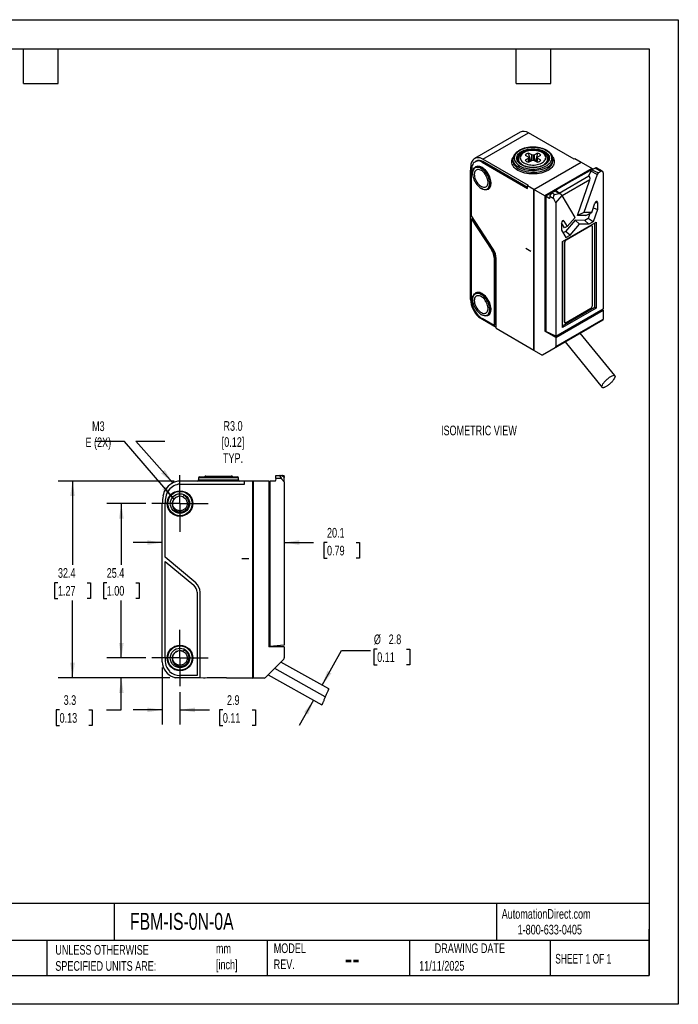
# Model space of a CAD drawing. Header units: millimetres. Extents: x 0 to 210, y 0 to 162.
# Tile 2 of 2: x 101 to 210, y 0 to 162. Entities that reach past the tile are written whole.
import ezdxf

# ---------------------------------------------------------------- set-up
doc = ezdxf.new("R2010")
doc.units = ezdxf.units.MM
doc.header["$LTSCALE"] = 0.75
doc.linetypes.add('CENTERX2', pattern=[20.32, 12.7, -2.54, 2.54, -2.54])
doc.layers.add('CENTER', color=40, linetype='CENTERX2')
doc.layers.add('DIMENSIONS', color=140, linetype='Continuous', lineweight=25)
doc.layers.add('TEXT', color=140, linetype='Continuous', lineweight=25)
doc.styles.add('SLDTEXTSTYLE0', font='TXT', dxfattribs={"width": 0.7})
doc.styles.add('SLDTEXTSTYLE1', font='TXT', dxfattribs={"width": 0.65})
doc.dimstyles.new('SLDDIMSTYLE0', dxfattribs={"dimtxt": 1.618506, "dimasz": 2.4765, "dimexe": 0, "dimexo": 0.0625, "dimgap": 0.404626, "dimtad": 0, "dimtih": 1, "dimtoh": 1, "dimdec": 1, "dimrnd": 1e-09, "dimzin": 12, "dimdsep": 46, "dimtxsty": 'SLDTEXTSTYLE0', "dimsah": 1, "dimcen": 0.09, "dimadec": 0, "dimazin": 3, "dimtfac": 1, "dimtdec": 1, "dimtmove": 0, "dimatfit": 0, "dimfxl": 0, "dimfrac": 2, "dimtolj": 1, "dimtzin": 12, "dimarcsym": 0})
doc.dimstyles.new('SLDDIMSTYLE1', dxfattribs={"dimtxt": 1.618506, "dimasz": 2.4765, "dimexe": 0, "dimexo": 0.0625, "dimgap": 0.404626, "dimtad": 0, "dimtih": 1, "dimtoh": 1, "dimdec": 1, "dimrnd": 1e-09, "dimzin": 12, "dimdsep": 46, "dimtxsty": 'SLDTEXTSTYLE0', "dimsah": 1, "dimcen": 0.09, "dimadec": 0, "dimazin": 3, "dimtfac": 1, "dimtdec": 1, "dimtofl": 0, "dimtmove": 0, "dimatfit": 3, "dimfxl": 0, "dimfrac": 2, "dimtolj": 1, "dimtzin": 12, "dimarcsym": 0})
doc.dimstyles.new('SLDDIMSTYLE2', dxfattribs={"dimtxt": 0.18, "dimasz": 2.4765, "dimexe": 0, "dimexo": 0.0625, "dimgap": 0, "dimtad": 0, "dimtih": 1, "dimtoh": 1, "dimdec": 0, "dimrnd": 1e-09, "dimzin": 0, "dimdsep": 46, "dimtxsty": 'Standard', "dimsah": 1, "dimcen": 0.09, "dimadec": 0, "dimazin": 0, "dimtfac": 2.4765, "dimtdec": 0, "dimtofl": 0, "dimtmove": 0, "dimatfit": 3, "dimfxl": 0, "dimfrac": 2, "dimtolj": 1, "dimtzin": 0, "dimarcsym": 0})

# ---------------------------------------------------------------- blocks, each defined once
blk = doc.blocks.new('_D')
at = {"layer": 'DIMENSIONS'}
for p, q in [((160.06, 58.41), (159.52, 58.41)), ((159.52, 58.41), (159.52, 55.84)), ((164.87, 58.41), (165.41, 58.41)), ((165.41, 58.41), (165.41, 55.84)), ((150.99, 52.48), (154.21, 58.19)), ((154.21, 58.19), (158.97, 58.19)), ((159.52, 55.84), (160.06, 55.84)), ((165.41, 55.84), (164.87, 55.84)), ((149.6, 50.01), (147.25, 45.87))]:
    blk.add_line(p, q, dxfattribs=at)
for points in [[(150.99, 52.48), (152.54, 54.45), (151.87, 54.82)], [(149.6, 50.01), (148.05, 48.04), (148.71, 47.67)]]:
    blk.add_solid(points, dxfattribs=at)
at = {"layer": 'DIMENSIONS', "char_height": 1.587, "attachment_point": 1, "style": 'SLDTEXTSTYLE0'}
for s, insert in [('%%c', (159.51, 60.82)), ('2.8', (161.95, 60.82)), ('0.11', (160.06, 57.89))]:
    blk.add_mtext(s, dxfattribs=dict(at, insert=insert))
blk = doc.blocks.new('_D_1')
at = {"layer": 'DIMENSIONS'}
for p, q in [((124.74, 75.94), (119.97, 75.94)), ((144.79, 75.94), (149.61, 75.94)), ((151.81, 75.94), (151.26, 75.94)), ((151.26, 75.94), (151.26, 73.37)), ((156.61, 75.94), (157.16, 75.94)), ((157.16, 75.94), (157.16, 73.37)), ((151.26, 73.37), (151.81, 73.37)), ((157.16, 73.37), (156.61, 73.37))]:
    blk.add_line(p, q, dxfattribs=at)
for points in [[(124.74, 75.94), (122.26, 76.32), (122.26, 75.56)], [(144.79, 75.94), (147.26, 75.56), (147.26, 76.32)]]:
    blk.add_solid(points, dxfattribs=at)
at = {"layer": 'DIMENSIONS', "char_height": 1.587, "attachment_point": 1, "style": 'SLDTEXTSTYLE0'}
for s, insert in [('20.1', (151.81, 78.35)), ('0.79', (151.81, 75.41))]:
    blk.add_mtext(s, dxfattribs=dict(at, insert=insert))
blk = doc.blocks.new('_D_2')
at = {"layer": 'DIMENSIONS'}
for p, q in [((124.74, 55.37), (124.74, 46.04)), ((127.64, 51.36), (127.64, 46.04)), ((124.74, 48.42), (119.97, 48.42)), ((127.64, 48.42), (132.5, 48.42)), ((134.69, 48.42), (134.15, 48.42)), ((134.15, 48.42), (134.15, 45.85)), ((139.5, 48.42), (140.05, 48.42)), ((140.05, 48.42), (140.05, 45.85)), ((134.15, 45.85), (134.69, 45.85)), ((140.05, 45.85), (139.5, 45.85))]:
    blk.add_line(p, q, dxfattribs=at)
for points in [[(124.74, 48.42), (122.26, 48.8), (122.26, 48.04)], [(127.64, 48.42), (130.11, 48.04), (130.11, 48.8)]]:
    blk.add_solid(points, dxfattribs=at)
at = {"layer": 'DIMENSIONS', "char_height": 1.587, "attachment_point": 1, "style": 'SLDTEXTSTYLE0'}
for s, insert in [('2.9', (135.37, 50.83)), ('0.11', (134.69, 47.89))]:
    blk.add_mtext(s, dxfattribs=dict(at, insert=insert))
blk = doc.blocks.new('_D_3')
at = {"layer": 'DIMENSIONS'}
for p, q in [((118, 56.96), (118, 61.72)), ((122.04, 56.96), (115.62, 56.96)), ((125.98, 53.68), (115.62, 53.68)), ((118, 48.42), (118, 53.68)), ((107.85, 48.42), (107.31, 48.42)), ((107.31, 48.42), (107.31, 45.85)), ((112.66, 48.42), (113.2, 48.42)), ((113.2, 48.42), (113.2, 45.85)), ((115.58, 48.42), (118, 48.42)), ((107.31, 45.85), (107.85, 45.85)), ((113.2, 45.85), (112.66, 45.85))]:
    blk.add_line(p, q, dxfattribs=at)
for points in [[(118, 56.96), (118.38, 59.43), (117.62, 59.43)], [(118, 53.68), (117.62, 51.2), (118.38, 51.2)]]:
    blk.add_solid(points, dxfattribs=at)
at = {"layer": 'DIMENSIONS', "char_height": 1.587, "attachment_point": 1, "style": 'SLDTEXTSTYLE0'}
for s, insert in [('3.3', (108.52, 50.83)), ('0.13', (107.85, 47.89))]:
    blk.add_mtext(s, dxfattribs=dict(at, insert=insert))
blk = doc.blocks.new('_D_4')
at = {"layer": 'DIMENSIONS'}
for p, q in [((122.04, 82.36), (115.62, 82.36)), ((118, 82.36), (118, 72.26)), ((115.6, 69.32), (115.06, 69.32)), ((115.06, 69.32), (115.06, 66.75)), ((120.41, 69.32), (120.95, 69.32)), ((120.95, 69.32), (120.95, 66.75)), ((115.06, 66.75), (115.6, 66.75)), ((118, 56.96), (118, 66.39)), ((120.95, 66.75), (120.41, 66.75)), ((122.04, 56.96), (115.62, 56.96))]:
    blk.add_line(p, q, dxfattribs=at)
for points in [[(118, 82.36), (117.62, 79.88), (118.38, 79.88)], [(118, 56.96), (118.38, 59.43), (117.62, 59.43)]]:
    blk.add_solid(points, dxfattribs=at)
at = {"layer": 'DIMENSIONS', "char_height": 1.587, "attachment_point": 1, "style": 'SLDTEXTSTYLE0'}
for s, insert in [('25.4', (115.6, 71.73)), ('1.00', (115.6, 68.8))]:
    blk.add_mtext(s, dxfattribs=dict(at, insert=insert))
blk = doc.blocks.new('_D_5')
at = {"layer": 'DIMENSIONS'}
for p, q in [((126.68, 86.06), (107.6, 86.06)), ((109.98, 86.06), (109.98, 72.26)), ((107.58, 69.32), (107.03, 69.32)), ((107.03, 69.32), (107.03, 66.75)), ((112.39, 69.32), (112.93, 69.32)), ((112.93, 69.32), (112.93, 66.75)), ((107.03, 66.75), (107.58, 66.75)), ((109.98, 53.68), (109.98, 66.39)), ((112.93, 66.75), (112.39, 66.75)), ((125.98, 53.68), (107.6, 53.68))]:
    blk.add_line(p, q, dxfattribs=at)
for points in [[(109.98, 86.06), (109.6, 83.58), (110.36, 83.58)], [(109.98, 53.68), (110.36, 56.16), (109.6, 56.16)]]:
    blk.add_solid(points, dxfattribs=at)
at = {"layer": 'DIMENSIONS', "char_height": 1.587, "attachment_point": 1, "style": 'SLDTEXTSTYLE0'}
for s, insert in [('32.4', (107.58, 71.73)), ('1.27', (107.58, 68.8))]:
    blk.add_mtext(s, dxfattribs=dict(at, insert=insert))
blk = doc.blocks.new('SW_CENTERMARKSYMBOL_0')
at = {"layer": 'CENTER', "color": 0}
for p, q in [((0, 2.54), (0, 4.64)), ((0, 0), (0, 2.54)), ((-2.54, 0), (-4.64, 0)), ((0, 0), (-2.54, 0)), ((0, 0), (0, -2.54)), ((0, 0), (2.54, 0)), ((2.54, 0), (4.64, 0)), ((0, -2.54), (0, -4.64))]:
    blk.add_line(p, q, dxfattribs=at)
blk = doc.blocks.new('SW_CENTERMARKSYMBOL_1')
at = {"layer": 'CENTER', "color": 0}
for p, q in [((0, 2.54), (0, 4.64)), ((0, 0), (0, 2.54)), ((-2.54, 0), (-4.64, 0)), ((0, 0), (-2.54, 0)), ((0, 0), (0, -2.54)), ((0, 0), (2.54, 0)), ((2.54, 0), (4.64, 0)), ((0, -2.54), (0, -4.64))]:
    blk.add_line(p, q, dxfattribs=at)

msp = doc.modelspace()

# ---------------------------------------------------------------- linework, layer by layer
at = {"color": 7, "linetype": 'Continuous'}
for p, q in [((0, 161.93), (209.55, 161.93)), ((209.55, 161.93), (209.55, 0)), ((209.55, 0), (0, 0))]:
    msp.add_line(p, q, dxfattribs=at)
for p, q in [((183.54, 143.42), (176.05, 139.09)), ((177.43, 139), (184.93, 143.33)), ((192.43, 139), (184.93, 143.33)), ((184.38, 139.66), (184.88, 139.36)), ((184.88, 139.36), (184.96, 139.23)), ((185.46, 139.69), (184.95, 139.99)), ((185.68, 139.64), (185.46, 139.69)), ((185.46, 138.77), (185.46, 139.69)), ((185.89, 139.69), (185.68, 139.64)), ((185.68, 139.64), (185.68, 138.82)), ((186.42, 139.98), (185.89, 139.69)), ((185.89, 138.76), (185.89, 139.69)), ((186.38, 139.22), (186.47, 139.35)), ((186.47, 139.35), (186.98, 139.65)), ((176.28, 138.65), (176.14, 138.57)), ((176.24, 137.72), (176.17, 137.68)), ((177.29, 138.51), (177.43, 138.6)), ((177.29, 138.51), (184.79, 134.19)), ((184.93, 134.68), (177.43, 139)), ((184.79, 134.35), (177.43, 138.6)), ((182.38, 139.01), (182.38, 139.02)), ((182.38, 139.01), (182.38, 138.76)), ((182.38, 138.76), (182.38, 138.74)), ((183.28, 139.01), (183.27, 138.52)), ((183.28, 139.01), (183.28, 139.02)), ((184.88, 139.11), (184.36, 138.81)), ((184.96, 139.23), (184.88, 139.11)), ((184.97, 138.51), (184.88, 139.11)), ((184.92, 138.48), (185.45, 138.77)), ((184.96, 139.23), (185.06, 138.56)), ((185.45, 138.77), (185.67, 138.82)), ((185.67, 138.82), (185.88, 138.77)), ((185.78, 134.02), (193.56, 138.51)), ((185.81, 134), (193.59, 138.49)), ((185.88, 138.77), (186.4, 138.47)), ((186.38, 139.22), (186.28, 138.54)), ((186.37, 138.49), (186.46, 139.1)), ((186.46, 139.1), (186.38, 139.22)), ((186.97, 138.8), (186.46, 139.1)), ((188.06, 139.02), (188.06, 139.01)), ((188.07, 138.52), (188.06, 139.01)), ((188.14, 138.76), (188.14, 138.77)), ((188.97, 138.76), (188.96, 139.01)), ((188.96, 139.01), (188.96, 138.98)), ((192.57, 139.09), (192.43, 139)), ((192.57, 139.09), (193.56, 138.51)), ((193.56, 138.51), (193.56, 138.47)), ((193.59, 138.49), (195.39, 137.45)), ((175.38, 115.91), (175.38, 137.17)), ((175.57, 129.67), (175.58, 136.89)), ((175.74, 136.72), (175.74, 136.64)), ((195.39, 137.45), (187.62, 132.96)), ((189.96, 133.42), (194.83, 136.23)), ((195.53, 137.37), (191.58, 135.17)), ((196.23, 136.48), (194.03, 130.23)), ((194.78, 136.25), (194.86, 136.3)), ((194.78, 136.25), (194.83, 136.23)), ((195.15, 136.99), (194.86, 136.29)), ((196.23, 136.48), (195.15, 136.99)), ((195.87, 137.53), (195.35, 137.23)), ((195.35, 137.23), (196.42, 136.72)), ((195.39, 137.3), (195.39, 137.45)), ((195.53, 137.37), (195.56, 137.36)), ((196.84, 136.97), (195.87, 137.53)), ((197.09, 136.99), (196.11, 137.56)), ((196.84, 136.97), (196.42, 136.72)), ((197.2, 136.76), (197.2, 114.35)), ((184.79, 134.6), (184.93, 134.68)), ((184.79, 134.19), (184.79, 134.6)), ((185.78, 134.02), (184.79, 134.6)), ((191.58, 135.17), (187.76, 132.88)), ((195.02, 135.6), (190.46, 132.97)), ((192.96, 129.74), (195.02, 135.6)), ((177.15, 134.19), (177.22, 134.15)), ((178.27, 134.04), (178.34, 134.08)), ((185.78, 107.58), (185.78, 134.02)), ((185.81, 134), (185.81, 107.55)), ((187.62, 132.96), (185.81, 134)), ((187.62, 132.96), (187.62, 110.71)), ((187.76, 132.88), (187.76, 110.66)), ((188.35, 132.54), (187.76, 132.88)), ((188.42, 132.85), (188.4, 132.57)), ((189.08, 132.47), (188.42, 132.85)), ((189.31, 133.75), (188.79, 133.45)), ((188.79, 133.45), (189.28, 133.17)), ((189.28, 133.17), (189.93, 133.32)), ((189.93, 133.32), (189.31, 133.75)), ((189.42, 131.81), (190.45, 133.01)), ((190.2, 133.25), (189.47, 133.76)), ((190.28, 133.18), (190.45, 133.01)), ((192.59, 129.39), (190.45, 133.01)), ((188.35, 132.54), (188.4, 132.57)), ((189.42, 131.81), (189.08, 132.47)), ((189.42, 131.81), (189.42, 109.86)), ((195.32, 130.21), (195.85, 131.74)), ((196.26, 131.89), (195.86, 131.76)), ((196.26, 131.89), (196.26, 130.72)), ((179.12, 124.18), (175.57, 129.67)), ((192.96, 129.72), (192.96, 129.74)), ((192.97, 129.73), (192.96, 129.74)), ((192.96, 129.72), (192.97, 129.73)), ((194.34, 129.71), (192.96, 129.72)), ((194.03, 130.23), (192.97, 129.73)), ((195.32, 130.21), (194.03, 130.23)), ((194.34, 129.71), (195.32, 130.21)), ((195, 130.05), (194.72, 129.24)), ((196.26, 130.72), (195.54, 128.68)), ((195.59, 130.98), (196.26, 130.72)), ((175.56, 116.16), (175.57, 129.14)), ((175.71, 129.22), (175.57, 129.14)), ((175.57, 129.14), (178.89, 124)), ((175.71, 129.22), (179.04, 124.08)), ((190.86, 127.7), (190.36, 128.53)), ((190.36, 128.49), (190.36, 127.31)), ((190.76, 128.8), (190.45, 128.76)), ((190.54, 125.45), (196.07, 128.65)), ((190.76, 128.8), (191.3, 127.89)), ((192.6, 128.95), (191.03, 127.11)), ((191.06, 125.73), (195.16, 128.1)), ((191.1, 125.7), (195.2, 128.07)), ((191.3, 127.89), (192.59, 129.39)), ((191.78, 126.51), (193.31, 128.29)), ((194.18, 128.93), (192.6, 128.95)), ((193.31, 128.29), (192.6, 128.95)), ((194.84, 128.28), (193.31, 128.29)), ((194.72, 129.24), (194.18, 128.93)), ((194.84, 128.28), (194.18, 128.93)), ((195.54, 128.68), (194.72, 129.24)), ((195.54, 128.68), (194.84, 128.28)), ((195.2, 128.07), (195.16, 128.1)), ((195.35, 128.09), (195.31, 128.11)), ((195.41, 127.95), (195.41, 114.8)), ((195.84, 114.64), (195.84, 128.51)), ((196.07, 128.65), (196.07, 114.5)), ((190.36, 127.31), (191.08, 126.1)), ((191.03, 127.11), (190.62, 126.88)), ((191.3, 127.89), (190.86, 127.7)), ((191.78, 126.51), (191.03, 127.11)), ((191.08, 126.1), (191.78, 126.51)), ((190.54, 111.31), (190.54, 125.45)), ((190.85, 112.21), (190.85, 125.36)), ((190.89, 125.34), (190.85, 125.36)), ((190.89, 112.19), (190.89, 125.34)), ((191.06, 125.73), (191.1, 125.7)), ((178.89, 124), (179.04, 124.08)), ((184.49, 124.34), (185.32, 123.86)), ((179.27, 122.84), (179.41, 122.92)), ((179.27, 122.84), (179.27, 111.65)), ((179.41, 122.92), (179.41, 111.73)), ((179.63, 111.19), (179.63, 122.64)), ((176.24, 116.98), (176.17, 116.94)), ((175.74, 115.98), (175.74, 115.9)), ((177.15, 113.45), (177.22, 113.41)), ((189.42, 109.86), (197.2, 114.35)), ((189.42, 109.67), (197.2, 114.16)), ((190.54, 111.58), (195.84, 114.64)), ((196.07, 114.5), (190.54, 111.31)), ((195.2, 114.43), (191.1, 112.07)), ((195.84, 114.64), (196.07, 114.5)), ((197.03, 114.26), (197.2, 114.16)), ((197.2, 114.16), (197.2, 112.65)), ((176.71, 113.06), (179.63, 111.35)), ((179.27, 111.65), (177.29, 112.79)), ((178.27, 113.3), (178.34, 113.34)), ((179.27, 111.65), (179.41, 111.73)), ((197.14, 112.51), (189.36, 108.02)), ((189.42, 108.16), (197.2, 112.65)), ((190.85, 112.21), (190.89, 112.19)), ((190.91, 112.08), (190.95, 112.05)), ((197.14, 112.51), (195.01, 111.29)), ((179.63, 111.19), (185.78, 107.58)), ((187.24, 106.8), (195.01, 111.29)), ((187.62, 110.71), (187.76, 110.79)), ((189.42, 109.67), (187.62, 110.71)), ((189.42, 109.86), (187.76, 110.66)), ((199.12, 103.39), (193.44, 110.38)), ((189.42, 109.67), (189.42, 108.16)), ((190.94, 108.94), (197.03, 101.46)), ((185.81, 107.6), (185.78, 107.58)), ((187.09, 106.81), (185.81, 107.55)), ((187.24, 106.8), (189.36, 108.02)), ((138.24, 86.06), (127.64, 86.06)), ((130.69, 86.56), (130.69, 86.25)), ((137.28, 86.56), (130.69, 86.56)), ((130.69, 86.25), (137.28, 86.25)), ((130.89, 86.76), (137.08, 86.76)), ((131.9, 86.86), (133.97, 86.86)), ((133.97, 86.86), (136.08, 86.86)), ((137.28, 86.25), (137.28, 86.56)), ((138.24, 85.56), (138.24, 86.06)), ((139.64, 86.06), (138.24, 86.06)), ((139.64, 53.66), (139.64, 86.06)), ((139.69, 86.06), (139.69, 53.66)), ((142.24, 86.06), (139.69, 86.06)), ((142.24, 86.06), (142.24, 58.81)), ((142.34, 82.51), (142.34, 86.06)), ((142.34, 86.06), (142.43, 86.06)), ((142.43, 86.06), (142.43, 58.83)), ((143.27, 86.06), (142.43, 86.06)), ((143.37, 86.49), (143.34, 86.12)), ((143.37, 86.49), (143.4, 86.99)), ((144.3, 86.49), (143.37, 86.49)), ((143.4, 86.99), (144.09, 86.99)), ((144.09, 86.99), (144.37, 86.99)), ((144.79, 85.92), (144.3, 86.49)), ((144.37, 86.99), (144.79, 86.99)), ((144.62, 86.82), (144.79, 86.66)), ((144.79, 86.82), (144.62, 86.82)), ((144.79, 86.82), (144.79, 86.99)), ((144.79, 86.82), (144.79, 86.66)), ((144.79, 85.92), (144.79, 86.66)), ((144.79, 85.92), (144.79, 59.04)), ((127.64, 85.56), (138.24, 85.56)), ((139.64, 84.26), (139.69, 84.26)), ((139.69, 83.26), (139.64, 83.26)), ((124.74, 56.32), (124.74, 82.36)), ((125.2, 73.51), (125.21, 82.36)), ((142.24, 82.51), (142.34, 82.51)), ((142.24, 82.44), (142.4, 82.44)), ((142.34, 82.51), (142.4, 82.44)), ((142.4, 82.44), (142.4, 58.83)), ((130.22, 69.29), (125.2, 73.51)), ((137.82, 73.29), (138.98, 73.29)), ((125.19, 56.96), (125.2, 72.85)), ((125.2, 72.85), (129.9, 68.91)), ((130.44, 67.76), (130.44, 54.06)), ((130.94, 53.74), (130.94, 67.76)), ((139.64, 61.66), (139.69, 61.66)), ((139.64, 61.36), (139.69, 61.36)), ((144.79, 58.81), (142.24, 58.81)), ((142.43, 58.83), (142.4, 58.83)), ((144.79, 59.04), (142.43, 58.83)), ((143.59, 58.81), (143.59, 58.94)), ((144.79, 58.81), (144.79, 56.96)), ((141.7, 53.74), (144.7, 56.74)), ((152.09, 51.86), (144.24, 56.29)), ((126.61, 53.78), (130.94, 53.74)), ((131.5, 53.64), (126.94, 53.68)), ((130.44, 54.06), (127.64, 54.06)), ((130.94, 53.74), (139.64, 53.66)), ((130.94, 53.74), (130.94, 53.74)), ((136.84, 53.66), (134.34, 53.68)), ((138.27, 53.65), (135.27, 53.67)), ((137.1, 53.66), (136.84, 53.66)), ((136.84, 53.66), (136.84, 53.66)), ((138.27, 53.65), (138.14, 53.65)), ((139.64, 53.64), (138.27, 53.65)), ((138.27, 53.65), (138.27, 53.65)), ((139.64, 53.69), (139.69, 53.69)), ((139.64, 53.64), (139.64, 53.66)), ((139.69, 53.66), (139.64, 53.66)), ((141.49, 53.66), (139.69, 53.66)), ((142.16, 54.21), (150.97, 49.24))]:
    msp.add_line(p, q)
at = {"flags": 128}
for points in [[(183.49, 140.41), (183.27, 140.27), (183.09, 140.12), (182.93, 139.97), (182.79, 139.8), (182.69, 139.62), (182.62, 139.44), (182.59, 139.26), (182.58, 139.08), (182.61, 138.9), (182.67, 138.71), (182.77, 138.54), (182.89, 138.37), (183.04, 138.21), (183.22, 138.06), (183.43, 137.92), (183.66, 137.79), (183.91, 137.68), (184.18, 137.58), (184.47, 137.5), (184.77, 137.44), (185.08, 137.4), (185.39, 137.37), (185.71, 137.36), (186.03, 137.37), (186.34, 137.41), (186.65, 137.45), (186.95, 137.52), (187.23, 137.61), (187.5, 137.71), (187.74, 137.82), (187.97, 137.95), (188.17, 138.09), (188.34, 138.25), (188.49, 138.41), (188.6, 138.58), (188.69, 138.76), (188.74, 138.94), (188.76, 139.12), (188.75, 139.31), (188.71, 139.49), (188.63, 139.67), (188.52, 139.84), (188.38, 140.01), (188.21, 140.16), (188.02, 140.31), (187.8, 140.44), (187.56, 140.56), (187.3, 140.67), (187.02, 140.75), (186.73, 140.82), (186.42, 140.88), (186.11, 140.91), (185.79, 140.93), (185.47, 140.93), (185.16, 140.91), (184.85, 140.87), (184.54, 140.81), (184.25, 140.73), (183.98, 140.64), (183.72, 140.53), (183.49, 140.41)], [(188.92, 139.33), (189.02, 139.16), (189.1, 138.97), (189.15, 138.77), (189.17, 138.58), (189.15, 138.38), (189.1, 138.18), (189.02, 137.99), (188.9, 137.8), (188.76, 137.62), (188.58, 137.45), (188.38, 137.3), (188.14, 137.15), (187.89, 137.02), (187.61, 136.9), (187.32, 136.8), (187.01, 136.71), (186.69, 136.64), (186.35, 136.6), (186.01, 136.57), (185.67, 136.56), (185.33, 136.57), (184.99, 136.6), (184.66, 136.64), (184.33, 136.71), (184.02, 136.8), (183.73, 136.9), (183.45, 137.02), (183.2, 137.15), (182.97, 137.3), (182.76, 137.45), (182.59, 137.62), (182.44, 137.8), (182.33, 137.99), (182.24, 138.18), (182.19, 138.38), (182.18, 138.58), (182.19, 138.77), (182.24, 138.97), (182.33, 139.16), (182.42, 139.31)], [(183.77, 140.25), (183.99, 140.36), (184.24, 140.46), (184.5, 140.55), (184.78, 140.61), (185.07, 140.66), (185.37, 140.69), (185.67, 140.7), (185.97, 140.69), (186.27, 140.66), (186.56, 140.61), (186.84, 140.55), (187.1, 140.46), (187.35, 140.36), (187.57, 140.25), (187.78, 140.12), (187.95, 139.97), (188.1, 139.82), (188.21, 139.66), (188.3, 139.49), (188.35, 139.32), (188.36, 139.15), (188.35, 138.97), (188.3, 138.8), (188.21, 138.63), (188.1, 138.47), (187.95, 138.32), (187.78, 138.18), (187.57, 138.05), (187.35, 137.93), (187.1, 137.83), (186.84, 137.75), (186.56, 137.68), (186.27, 137.63), (185.97, 137.6), (185.67, 137.59), (185.37, 137.6), (185.07, 137.63), (184.78, 137.68), (184.5, 137.75), (184.24, 137.83), (183.99, 137.93), (183.77, 138.05), (183.57, 138.18), (183.39, 138.32), (183.25, 138.47), (183.13, 138.63), (183.05, 138.8), (183, 138.97), (182.98, 139.15), (183, 139.32), (183.05, 139.49), (183.13, 139.66), (183.25, 139.82), (183.39, 139.97), (183.57, 140.12), (183.77, 140.25)], [(188.27, 139.05), (188.27, 139.12), (188.25, 139.29), (188.19, 139.46), (188.11, 139.62), (187.99, 139.78), (187.84, 139.92), (187.66, 140.06), (187.46, 140.18), (187.23, 140.3), (186.98, 140.39), (186.72, 140.47), (186.44, 140.53), (186.15, 140.57), (185.86, 140.59), (185.56, 140.59), (185.27, 140.58), (184.98, 140.54), (184.7, 140.48), (184.43, 140.41), (184.18, 140.32), (183.94, 140.21), (183.73, 140.09), (183.55, 139.96), (183.39, 139.81), (183.27, 139.66), (183.17, 139.5), (183.11, 139.33), (183.08, 139.16), (183.08, 139.05)], [(184.18, 138.38), (184.38, 138.28), (184.59, 138.2), (184.82, 138.13), (185.07, 138.07), (185.33, 138.04), (185.59, 138.02), (185.85, 138.03), (186.11, 138.05), (186.36, 138.09), (186.6, 138.15), (186.83, 138.22), (187.04, 138.32), (187.23, 138.42), (187.39, 138.54), (187.52, 138.67), (187.63, 138.81), (187.71, 138.95), (187.75, 139.1), (187.76, 139.26), (187.74, 139.41), (187.68, 139.55), (187.6, 139.7), (187.48, 139.83), (187.34, 139.96), (187.16, 140.07), (186.97, 140.17), (186.75, 140.26), (186.52, 140.33), (186.27, 140.38), (186.02, 140.42), (185.76, 140.43), (185.5, 140.43), (185.24, 140.41), (184.98, 140.37), (184.74, 140.31), (184.51, 140.23), (184.31, 140.14), (184.12, 140.04), (183.96, 139.92), (183.82, 139.79), (183.71, 139.65), (183.64, 139.5), (183.59, 139.35), (183.58, 139.2), (183.61, 139.05), (183.66, 138.9), (183.75, 138.76), (183.86, 138.62), (184.01, 138.5), (184.18, 138.38)], [(175.74, 136.72), (175.75, 136.93), (175.78, 137.12), (175.84, 137.29), (175.92, 137.44), (176.02, 137.56), (176.14, 137.66), (176.28, 137.73), (176.43, 137.77), (176.59, 137.78), (176.76, 137.76), (176.94, 137.71), (177.13, 137.63), (177.32, 137.52), (177.5, 137.38), (177.68, 137.23), (177.85, 137.05), (178.02, 136.85), (178.17, 136.64), (178.3, 136.41), (178.42, 136.17), (178.52, 135.94), (178.6, 135.69), (178.66, 135.46), (178.7, 135.22), (178.71, 135), (178.7, 134.8), (178.66, 134.6), (178.6, 134.43), (178.52, 134.28), (178.42, 134.16), (178.3, 134.06), (178.17, 133.99), (178.02, 133.95), (177.85, 133.94), (177.68, 133.96), (177.5, 134.02), (177.32, 134.1), (177.22, 134.15)], [(175.74, 136.64), (175.75, 136.42), (175.78, 136.2), (175.84, 135.96), (175.92, 135.73), (176.02, 135.5), (176.14, 135.27), (176.27, 135.05), (176.42, 134.85), (176.58, 134.66), (176.75, 134.49), (176.93, 134.34), (177.11, 134.21), (177.29, 134.12), (177.47, 134.05), (177.64, 134.01), (177.81, 133.99), (177.96, 134.01), (178.1, 134.06), (178.23, 134.14), (178.34, 134.24), (178.43, 134.38), (178.49, 134.53), (178.54, 134.71), (178.56, 134.9), (178.56, 135.11), (178.54, 135.33), (178.49, 135.56), (178.43, 135.79), (178.34, 136.03), (178.23, 136.26), (178.1, 136.48), (177.96, 136.69), (177.81, 136.89), (177.64, 137.07), (177.47, 137.23), (177.29, 137.37), (177.11, 137.48), (176.93, 137.56), (176.75, 137.62), (176.58, 137.64), (176.42, 137.64), (176.27, 137.61), (176.14, 137.54), (176.02, 137.45), (175.92, 137.33), (175.84, 137.19), (175.78, 137.02), (175.75, 136.84), (175.74, 136.64)], [(178.34, 134.08), (178.44, 134.15), (178.55, 134.26), (178.64, 134.4), (178.71, 134.56), (178.75, 134.74), (178.77, 134.94), (178.77, 135.15), (178.75, 135.38), (178.71, 135.62), (178.64, 135.86), (178.55, 136.1), (178.44, 136.33), (178.31, 136.56), (178.17, 136.78), (178.01, 136.99), (177.84, 137.18), (177.66, 137.35), (177.48, 137.5), (177.29, 137.62), (177.11, 137.71), (176.92, 137.78), (176.75, 137.81), (176.58, 137.82), (176.42, 137.79), (176.28, 137.74), (176.24, 137.72)], [(188, 137.64), (187.75, 137.51), (187.48, 137.4), (187.2, 137.3), (186.89, 137.22), (186.58, 137.16), (186.25, 137.12), (185.92, 137.09), (185.59, 137.09), (185.26, 137.1), (184.93, 137.14), (184.61, 137.19), (184.3, 137.26), (184, 137.35), (183.72, 137.46), (183.47, 137.58), (183.23, 137.71), (183.02, 137.86), (182.84, 138.02), (182.68, 138.19), (182.56, 138.37), (182.47, 138.56), (182.41, 138.75), (182.38, 138.94), (182.38, 139.01)], [(182.38, 138.74), (182.38, 138.62), (182.42, 138.43), (182.49, 138.24), (182.59, 138.06), (182.72, 137.89), (182.88, 137.72), (183.07, 137.57), (183.28, 137.42), (183.52, 137.29), (183.78, 137.18), (184.06, 137.08), (184.35, 136.99), (184.66, 136.92), (184.98, 136.88), (185.3, 136.84), (185.63, 136.83), (185.96, 136.84), (186.29, 136.87), (186.6, 136.91), (186.91, 136.97), (187.21, 137.05), (187.5, 137.15), (187.76, 137.26), (188, 137.39)], [(185.1, 137.65), (185.05, 137.66), (184.79, 137.71), (184.53, 137.78), (184.29, 137.86), (184.07, 137.97), (183.87, 138.08), (183.7, 138.21), (183.55, 138.35), (183.44, 138.5), (183.35, 138.66), (183.3, 138.82), (183.28, 138.98), (183.28, 139.01)], [(188.06, 139.01), (188.06, 138.91), (188.03, 138.75), (187.96, 138.59), (187.86, 138.44), (187.74, 138.29), (187.58, 138.16), (187.4, 138.03), (187.19, 137.92), (186.96, 137.83), (186.71, 137.75), (186.45, 137.68), (186.26, 137.65)], [(176.02, 136.47), (176.03, 136.28), (176.07, 136.07), (176.13, 135.86), (176.21, 135.64), (176.31, 135.43), (176.43, 135.23), (176.56, 135.04), (176.71, 134.87), (176.87, 134.72), (177.03, 134.59), (177.19, 134.49), (177.36, 134.42), (177.52, 134.37), (177.67, 134.36), (177.81, 134.38), (177.94, 134.43), (178.05, 134.5), (178.14, 134.61), (178.21, 134.74), (178.26, 134.9), (178.28, 135.07), (178.28, 135.26), (178.26, 135.47), (178.21, 135.68), (178.14, 135.89), (178.05, 136.1), (177.94, 136.31), (177.81, 136.5), (177.67, 136.68), (177.52, 136.85), (177.36, 136.99), (177.19, 137.1), (177.03, 137.19), (176.87, 137.25), (176.71, 137.28), (176.56, 137.28), (176.43, 137.24), (176.31, 137.18), (176.21, 137.09), (176.13, 136.97), (176.07, 136.82), (176.03, 136.66), (176.02, 136.47)], [(188.4, 132.57), (188.4, 132.56), (188.39, 132.55), (188.39, 132.54), (188.38, 132.54), (188.37, 132.53), (188.37, 132.53), (188.36, 132.54), (188.35, 132.54)], [(175.74, 115.98), (175.75, 116.19), (175.78, 116.38), (175.84, 116.55), (175.92, 116.7), (176.02, 116.82), (176.14, 116.92), (176.28, 116.99), (176.43, 117.03), (176.59, 117.04), (176.76, 117.02), (176.94, 116.97), (177.13, 116.89), (177.32, 116.78), (177.5, 116.64), (177.68, 116.49), (177.85, 116.31), (178.02, 116.11), (178.17, 115.9), (178.3, 115.67), (178.42, 115.43), (178.52, 115.2), (178.6, 114.95), (178.66, 114.72), (178.7, 114.48), (178.71, 114.26), (178.7, 114.06), (178.66, 113.86), (178.6, 113.69), (178.52, 113.54), (178.42, 113.42), (178.3, 113.32), (178.17, 113.25), (178.02, 113.21), (177.85, 113.2), (177.68, 113.22), (177.5, 113.28), (177.32, 113.36), (177.22, 113.41)], [(175.74, 115.9), (175.75, 115.68), (175.78, 115.46), (175.84, 115.22), (175.92, 114.99), (176.02, 114.76), (176.14, 114.53), (176.27, 114.31), (176.42, 114.11), (176.58, 113.92), (176.75, 113.75), (176.93, 113.6), (177.11, 113.47), (177.29, 113.38), (177.47, 113.31), (177.64, 113.27), (177.81, 113.25), (177.96, 113.27), (178.1, 113.32), (178.23, 113.4), (178.34, 113.5), (178.43, 113.64), (178.49, 113.79), (178.54, 113.97), (178.56, 114.16), (178.56, 114.37), (178.54, 114.59), (178.49, 114.82), (178.43, 115.05), (178.34, 115.29), (178.23, 115.52), (178.1, 115.74), (177.96, 115.95), (177.81, 116.15), (177.64, 116.33), (177.47, 116.49), (177.29, 116.63), (177.11, 116.74), (176.93, 116.82), (176.75, 116.88), (176.58, 116.9), (176.42, 116.9), (176.27, 116.87), (176.14, 116.8), (176.02, 116.71), (175.92, 116.59), (175.84, 116.45), (175.78, 116.28), (175.75, 116.1), (175.74, 115.9)], [(178.34, 113.34), (178.44, 113.41), (178.55, 113.52), (178.64, 113.66), (178.71, 113.82), (178.75, 114), (178.77, 114.2), (178.77, 114.41), (178.75, 114.64), (178.71, 114.88), (178.64, 115.12), (178.55, 115.36), (178.44, 115.59), (178.31, 115.82), (178.17, 116.04), (178.01, 116.25), (177.84, 116.44), (177.66, 116.61), (177.48, 116.76), (177.29, 116.88), (177.11, 116.97), (176.92, 117.04), (176.75, 117.07), (176.58, 117.08), (176.42, 117.05), (176.28, 117), (176.24, 116.98)], [(176.02, 115.73), (176.03, 115.54), (176.07, 115.33), (176.13, 115.12), (176.21, 114.9), (176.31, 114.69), (176.43, 114.49), (176.56, 114.3), (176.71, 114.13), (176.87, 113.98), (177.03, 113.85), (177.19, 113.75), (177.36, 113.68), (177.52, 113.63), (177.67, 113.62), (177.81, 113.64), (177.94, 113.69), (178.05, 113.76), (178.14, 113.87), (178.21, 114), (178.26, 114.16), (178.28, 114.33), (178.28, 114.52), (178.26, 114.73), (178.21, 114.94), (178.14, 115.15), (178.05, 115.36), (177.94, 115.57), (177.81, 115.76), (177.67, 115.94), (177.52, 116.11), (177.36, 116.25), (177.19, 116.36), (177.03, 116.45), (176.87, 116.51), (176.71, 116.54), (176.56, 116.54), (176.43, 116.5), (176.31, 116.44), (176.21, 116.35), (176.13, 116.23), (176.07, 116.08), (176.03, 115.92), (176.02, 115.73)]]:
    msp.add_lwpolyline(points, dxfattribs=at)
for centre, radius in [((127.64, 82.36), 2.1), ((127.64, 82.36), 2), ((127.64, 82.36), 1.6), ((127.64, 56.96), 2.1), ((127.64, 56.96), 2), ((127.64, 56.96), 1.6)]:
    msp.add_circle(centre, radius)
for centre, radius, start, end in [((184.15, 142.07), 1.48, 58.4329, 114.3793), ((184.09, 138.86), 0.902, 141.0964, 198.2877), ((185.34, 138.62), 1.42, 106.1684, 132.8756), ((186.02, 138.66), 1.38, 45.9111, 73.1344), ((187.27, 138.86), 0.885, 341.279, 35.5878), ((181.11, 137.19), 5.72, 170.3293, 180.2326), ((176.95, 137.93), 1.5, 142.7659, 171.5262), ((181.09, 136.91), 5.52, 171.3536, 180.1443), ((176.82, 137.61), 1.19, 133.6822, 173.7013), ((176.69, 137.93), 1.3, 55.2571, 135.9959), ((176.68, 137.54), 1.15, 57.925, 126.2371), ((176.81, 137.57), 1.2, 58.6587, 116.1963), ((184.22, 139.17), 1.15, 185.7278, 232.6386), ((184.08, 138.77), 0.876, 154.4229, 180.1104), ((185.32, 139.8), 1.38, 225.9105, 253.1346), ((186, 139.84), 1.42, 286.1677, 312.8758), ((187.12, 139.17), 1.16, 308.0306, 353.9759), ((187.32, 139.15), 1.65, 294.2242, 354.1794), ((187.33, 138.89), 1.64, 294.196, 355.4343), ((187.28, 138.77), 0.859, 359.585, 23.9367), ((196.98, 136.8), 0.218, 350.786, 129.2033), ((195.25, 127.97), 0.151, 65.6929, 125.6176), ((195.28, 127.97), 0.131, 350.786, 129.2033), ((191.31, 125.34), 0.461, 122.6055, 177.3945), ((191.35, 125.31), 0.461, 122.6055, 177.3945), ((177.06, 122.75), 2.22, 2.2136, 34.0509), ((177.2, 122.84), 2.22, 2.2136, 34.0509), ((176.67, 122.52), 2.96, 2.2136, 34.0509), ((179.86, 116.26), 4.49, 184.5227, 225.4223), ((181.55, 116.17), 5.99, 180.0888, 187.1492), ((179.13, 115.92), 3.56, 188.0458, 211.5433), ((179.37, 115.95), 3.78, 209.9834, 236.6296), ((194.95, 114.82), 0.461, 302.6055, 357.3945), ((190.99, 112.2), 0.148, 173.7012, 234.9867), ((191.02, 112.17), 0.131, 170.786, 309.2033), ((197.05, 112.64), 0.151, 305.6972, 5.6205), ((189.27, 108.15), 0.151, 305.6972, 5.6205), ((187.17, 106.94), 0.151, 234.3817, 294.3149), ((127.79, 83.06), 3, 93.0333, 147.6419), ((130.49, 86.26), 0.2, 270, 359), ((130.89, 86.56), 0.2, 90, 179), ((131.9, 86.56), 0.3, 90, 138.1897), ((136.08, 86.56), 0.3, 41.8103, 90), ((137.08, 86.56), 0.2, 1, 90), ((137.48, 86.26), 0.2, 181, 270), ((143.27, 86.13), 0.07, 270, 356), ((127.75, 83.09), 2.95, 147.6419, 169.602), ((127.76, 83.03), 2.5, 141.4659, 170.6366), ((127.84, 82.96), 2.6, 94.5051, 141.4659), ((131.74, 82.36), 7, 169.602, 180), ((131.86, 82.35), 6.65, 170.6366, 179.9534), ((127.64, 82.36), 1.2, 65.3881, 110.6874), ((127.64, 82.36), 1.5, 3.707, 65.2276), ((128.94, 67.76), 1.5, 0, 50), ((128.94, 67.76), 2, 0, 50), ((127.64, 56.96), 1.5, 3.707, 65.2276), ((130.89, 56.95), 5.7, 179.9534, 188.7165), ((127.64, 56.96), 1.2, 65.3881, 110.6874), ((144.49, 56.96), 0.3, 314.9995, 0), ((127.56, 56.44), 2.83, 182.3791, 250.2944), ((127.52, 56.44), 2.3, 188.7165, 226.6482), ((127.73, 56.65), 2.6, 226.6482, 267.9014), ((127.56, 56.44), 2.83, 250.2944, 257.1922), ((141.49, 53.96), 0.3, 270, 315.0006)]:
    msp.add_arc(centre, radius, start, end)
for centre, major_axis, ratio, start_param, end_param in [((194.8, 136.32), (0.0135, 0.0755), 0.773503, 2.933644, 4.434627), ((194.67, 135.77), (0.086, 0.485), 0.773503, 4.50444, 6.075237), ((195.33, 137), (0.166, 0.252), 0.531981, 0.816181, 1.917676), ((195.84, 137.14), (0.274, 0.419), 0.535788, 0.030361, 0.815678), ((196.42, 136.48), (0.151, 0.26), 0.577369, 0.790115, 1.89161), ((188.77, 133.06), (0.274, 0.419), 0.535788, 0.815678, 2.386474), ((189.59, 132.59), (-0.478, 0.488), 0.707019, 5.872865, 7.443662), ((189.3, 133.52), (0.165, 0.25), 0.539284, 6.267765, 7.107053), ((190.09, 132.96), (-0.24, 0.316), 0.726378, 4.863901, 5.965397), ((196.04, 131.72), (0.147, 0.337), 0.484704, 5.444552, 8.003143), ((190.58, 128.57), (0.101, 0.302), 0.645267, 5.774171, 8.332762), ((144.52, 86.49), (-0.463, 0.488), 0.239801, 6.059121, 7.629917), ((144.62, 86.69), (-0.266, 0.293), 0.240106, 4.967076, 6.068571), ((135.2, 53.61), (3.7, -0.03), 0.017454, 1.553495, 3.141745)]:
    msp.add_ellipse(centre, major_axis=major_axis, ratio=ratio, start_param=start_param, end_param=end_param)
for points, knots in [([(188.96, 138.98), (188.96, 139), (188.97, 139.08), (188.94, 139.23), (188.89, 139.42), (188.81, 139.6), (188.7, 139.78), (188.56, 139.95), (188.4, 140.11), (188.21, 140.26), (188, 140.4), (187.77, 140.52), (187.52, 140.64), (187.25, 140.73), (186.97, 140.81), (186.67, 140.88), (186.37, 140.93), (186.06, 140.96), (185.75, 140.97), (185.44, 140.97), (185.13, 140.94), (184.83, 140.91), (184.53, 140.85), (184.24, 140.78), (183.96, 140.69), (183.7, 140.58), (183.51, 140.49), (183.41, 140.43), (183.39, 140.42)], [0, 0, 0, 0, 0.01281, 0.05155, 0.0903, 0.12931, 0.16877, 0.208742, 0.249176, 0.28995, 0.330927, 0.371995, 0.413065, 0.4541, 0.495087, 0.536025, 0.576923, 0.617789, 0.658637, 0.69948, 0.74033, 0.781198, 0.822097, 0.863042, 0.904046, 0.945119, 0.986267, 1, 1, 1, 1]), ([(183.39, 140.42), (183.35, 140.4), (183.23, 140.33), (183.06, 140.2), (182.88, 140.05), (182.72, 139.88), (182.59, 139.7), (182.49, 139.52), (182.42, 139.33), (182.39, 139.16), (182.39, 139.06), (182.39, 139.03)], [0, 0, 0, 0, 0.066434, 0.192118, 0.317878, 0.443322, 0.568026, 0.6915, 0.813345, 0.933473, 1, 1, 1, 1]), ([(188.06, 139.02), (188.06, 139.07), (188.05, 139.16), (188.01, 139.32), (187.94, 139.48), (187.84, 139.63), (187.72, 139.78), (187.57, 139.92), (187.39, 140.05), (187.19, 140.16), (186.98, 140.26), (186.74, 140.34), (186.5, 140.4), (186.24, 140.45), (185.98, 140.48), (185.72, 140.49), (185.45, 140.49), (185.19, 140.46), (184.93, 140.42), (184.68, 140.36), (184.44, 140.28), (184.22, 140.19), (184.01, 140.08), (183.82, 139.96), (183.66, 139.82), (183.52, 139.66), (183.41, 139.5), (183.34, 139.33), (183.29, 139.17), (183.29, 139.07), (183.29, 139.02)], [0, 0, 0, 0, 0.02442, 0.057917, 0.091663, 0.126047, 0.161285, 0.197375, 0.234127, 0.271265, 0.308543, 0.345782, 0.382933, 0.419991, 0.456974, 0.493914, 0.530845, 0.567799, 0.604809, 0.641911, 0.679143, 0.716537, 0.754106, 0.791826, 0.829565, 0.867059, 0.903966, 0.939965, 0.974938, 1, 1, 1, 1]), ([(185.3, 138.69), (185.27, 138.79), (185.22, 138.98), (185.13, 139.29), (185.04, 139.62), (184.98, 139.86), (184.95, 139.99)], [0, 0, 0, 0, 0.227621, 0.451962, 0.707205, 1, 1, 1, 1]), ([(186.42, 139.98), (186.38, 139.82), (186.3, 139.53), (186.19, 139.12), (186.11, 138.84), (186.07, 138.7), (186.06, 138.67)], [0, 0, 0, 0, 0.361213, 0.665396, 0.92478, 1, 1, 1, 1]), ([(183.24, 138.58), (183.23, 138.61), (183.21, 138.67), (183.21, 138.73), (183.21, 138.77)], [0, 0, 0, 0, 0.467572, 1, 1, 1, 1]), ([(187.84, 138.28), (187.8, 138.24), (187.71, 138.17), (187.54, 138.06), (187.33, 137.95), (187.11, 137.86), (186.88, 137.78), (186.62, 137.71), (186.36, 137.66), (186.09, 137.63), (185.81, 137.61), (185.54, 137.61), (185.26, 137.63), (184.99, 137.66), (184.73, 137.71), (184.47, 137.78), (184.24, 137.86), (184.01, 137.95), (183.81, 138.05), (183.64, 138.16), (183.55, 138.24), (183.51, 138.27)], [0, 0, 0, 0, 0.042972, 0.09673, 0.150463, 0.204209, 0.257997, 0.311834, 0.365717, 0.419638, 0.473584, 0.527544, 0.581504, 0.635446, 0.689359, 0.743227, 0.797039, 0.850786, 0.904462, 0.958075, 1, 1, 1, 1]), ([(188.14, 138.76), (188.14, 138.73), (188.14, 138.67), (188.12, 138.61), (188.11, 138.58)], [0, 0, 0, 0, 0.481228, 1, 1, 1, 1]), ([(193.43, 110.38), (193.43, 110.37), (193.43, 110.37), (193.37, 110.34), (193.26, 110.28), (193.12, 110.19), (192.99, 110.12), (192.92, 110.08)], [0, 0, 0, 0, 0.157644, 0.369172, 0.579058, 0.789894, 1, 1, 1, 1]), ([(192.92, 110.08), (192.86, 110.04), (192.72, 109.96), (192.48, 109.83), (192.23, 109.68), (191.99, 109.54), (191.75, 109.4), (191.53, 109.28), (191.34, 109.17), (191.18, 109.07), (191.05, 109), (190.97, 108.96), (190.94, 108.94), (190.95, 108.94), (190.95, 108.94)], [0, 0, 0, 0, 0.088443, 0.177021, 0.265889, 0.355107, 0.443546, 0.532307, 0.621323, 0.710368, 0.799595, 0.888451, 0.977832, 1, 1, 1, 1]), ([(197.68, 101.58), (197.81, 101.66), (198.1, 101.85), (198.45, 102.17), (198.7, 102.44), (198.86, 102.64), (198.99, 102.83), (199.12, 103.06), (199.19, 103.3), (199.1, 103.45), (198.85, 103.45), (198.54, 103.31), (198.27, 103.14), (198.06, 102.98), (197.85, 102.8), (197.58, 102.54), (197.28, 102.2), (197.04, 101.83), (196.96, 101.54), (197.04, 101.42), (197.18, 101.39), (197.32, 101.42), (197.49, 101.48), (197.61, 101.54), (197.68, 101.58)], [0, 0, 0, 0, 0.062423, 0.124791, 0.156122, 0.187428, 0.218736, 0.250064, 0.312428, 0.374843, 0.437272, 0.499645, 0.53098, 0.562284, 0.593594, 0.624919, 0.687279, 0.749687, 0.812121, 0.874499, 0.905837, 0.93714, 0.968461, 1, 1, 1, 1]), ([(127.21, 83.47), (127, 83.41), (126.81, 83.28), (126.51, 82.94), (126.41, 82.72), (126.33, 82.26), (126.36, 82.01), (126.55, 81.57), (126.7, 81.37), (127.11, 81.08), (127.35, 80.99), (127.86, 80.95), (128.12, 81.01), (128.59, 81.25), (128.79, 81.44), (129.06, 81.9), (129.14, 82.18), (129.13, 82.45)], [0, 0, 0, 0, 0.125, 0.125, 0.25, 0.25, 0.375, 0.375, 0.5, 0.5, 0.625, 0.625, 0.75, 0.75, 0.875, 0.875, 1, 1, 1, 1]), ([(128.13, 83.44), (128.23, 83.39), (128.43, 83.28), (128.65, 83.01), (128.8, 82.7), (128.84, 82.42), (128.82, 82.21), (128.8, 82.06), (128.75, 81.9), (128.66, 81.73), (128.53, 81.55), (128.37, 81.41), (128.19, 81.29), (128, 81.21), (127.8, 81.17), (127.59, 81.16), (127.39, 81.18), (127.2, 81.24), (126.97, 81.35), (126.72, 81.56), (126.52, 81.88), (126.43, 82.24), (126.45, 82.6), (126.57, 82.93), (126.77, 83.2), (127.02, 83.4), (127.22, 83.47), (127.31, 83.5)], [0, 0, 0, 0, 0.050989, 0.101976, 0.152963, 0.20395, 0.22627, 0.248556, 0.270677, 0.303522, 0.335994, 0.368095, 0.399824, 0.43118, 0.462164, 0.492776, 0.523016, 0.552884, 0.582379, 0.640065, 0.696276, 0.75101, 0.804267, 0.856045, 0.906344, 0.955164, 1, 1, 1, 1]), ([(127.21, 58.07), (127, 58.01), (126.81, 57.88), (126.51, 57.54), (126.41, 57.32), (126.33, 56.86), (126.36, 56.61), (126.55, 56.17), (126.7, 55.97), (127.11, 55.68), (127.35, 55.59), (127.86, 55.55), (128.12, 55.61), (128.59, 55.85), (128.79, 56.04), (129.06, 56.5), (129.14, 56.78), (129.13, 57.05)], [0, 0, 0, 0, 0.125, 0.125, 0.25, 0.25, 0.375, 0.375, 0.5, 0.5, 0.625, 0.625, 0.75, 0.75, 0.875, 0.875, 1, 1, 1, 1]), ([(128.13, 58.04), (128.23, 57.99), (128.43, 57.88), (128.65, 57.61), (128.8, 57.3), (128.84, 57.02), (128.82, 56.81), (128.8, 56.66), (128.75, 56.5), (128.66, 56.33), (128.53, 56.15), (128.37, 56.01), (128.19, 55.89), (128, 55.81), (127.8, 55.77), (127.59, 55.76), (127.39, 55.78), (127.2, 55.84), (126.97, 55.95), (126.72, 56.16), (126.52, 56.48), (126.43, 56.84), (126.45, 57.2), (126.57, 57.53), (126.77, 57.8), (127.02, 58), (127.22, 58.07), (127.31, 58.1)], [0, 0, 0, 0, 0.050989, 0.101976, 0.152963, 0.20395, 0.22627, 0.248556, 0.270677, 0.303522, 0.335994, 0.368095, 0.399824, 0.43118, 0.462164, 0.492776, 0.523016, 0.552884, 0.582379, 0.640065, 0.696276, 0.75101, 0.804267, 0.856045, 0.906344, 0.955164, 1, 1, 1, 1]), ([(127.81, 58.13), (127.85, 58.13), (127.97, 58.12), (128.08, 58.06), (128.16, 58.03)], [0, 0, 0, 0, 0.312484, 1, 1, 1, 1]), ([(152.09, 51.86), (152.09, 51.85), (152.08, 51.84), (152.05, 51.77), (152, 51.64), (151.93, 51.48), (151.84, 51.28), (151.74, 51.05), (151.64, 50.81), (151.53, 50.55), (151.42, 50.29), (151.31, 50.05), (151.21, 49.82), (151.13, 49.62), (151.06, 49.45), (151.01, 49.33), (150.97, 49.25), (150.97, 49.24), (150.97, 49.24)], [0, 0, 0, 0, 0.062366, 0.124784, 0.187212, 0.249672, 0.312086, 0.374623, 0.437088, 0.499674, 0.562165, 0.624776, 0.687208, 0.749763, 0.812249, 0.874664, 0.937115, 1, 1, 1, 1])]:
    msp.add_open_spline(points, degree=3, knots=knots)
for points in [[(128.26, 83.72), (128.22, 83.63), (128.18, 83.53), (128.13, 83.44)], [(128.26, 58.32), (128.22, 58.23), (128.18, 58.13), (128.13, 58.04)]]:
    msp.add_open_spline(points, degree=3)
at = {"layer": 'CENTER'}
msp.add_line((151.53, 50.55), (143.2, 55.24), dxfattribs=at)
at = {"layer": 'TEXT'}
for p, q in [((4.76, 157.16), (204.79, 157.16)), ((101.92, 151.45), (101.92, 157.16)), ((107.63, 151.45), (107.63, 157.16)), ((182.88, 151.45), (182.88, 157.16)), ((188.59, 151.45), (188.59, 157.16)), ((204.79, 157.16), (204.79, 4.76)), ((101.92, 151.45), (107.63, 151.45)), ((182.88, 151.45), (188.59, 151.45)), ((204.79, 16.59), (4.76, 16.59)), ((116.82, 16.59), (116.82, 10.48)), ((179.68, 16.59), (179.68, 10.48)), ((204.79, 4.76), (204.79, 12.38)), ((204.79, 10.48), (4.76, 10.48)), ((105.75, 10.48), (105.75, 4.76)), ((141.98, 10.48), (141.98, 4.76)), ((165.35, 10.48), (165.35, 4.76)), ((188.51, 10.48), (188.51, 4.76)), ((4.76, 4.76), (204.79, 4.76))]:
    msp.add_line(p, q, dxfattribs=at)

# ---------------------------------------------------------------- block references
at = {"layer": 'CENTER'}
for name, p in [('SW_CENTERMARKSYMBOL_1', (127.64, 82.36)), ('SW_CENTERMARKSYMBOL_0', (127.64, 56.96))]:
    msp.add_blockref(name, p, dxfattribs=at)

# ---------------------------------------------------------------- texts
at = {"color": 179, "linetype": 'Continuous', "lineweight": 18, "char_height": 1.5875, "attachment_point": 1, "style": 'SLDTEXTSTYLE0'}
for s, insert in [('AutomationDirect.com', (180.52, 15.66)), ('1-800-633-0405', (183.14, 13.08))]:
    msp.add_mtext(s, dxfattribs=dict(at, insert=insert))
at = {"layer": 'DIMENSIONS', "style": 'SLDTEXTSTYLE0'}
for s, insert, char_height, attachment_point in [('M3^JE (2X)', (114.22, 95.86), 1.587, 2), ('R3.0^J[0.12]^JTYP.', (136.36, 95.91), 1.5875, 2), ('ISOMETRIC VIEW', (170.55, 95.17), 1.5875, 1)]:
    msp.add_mtext(s, dxfattribs=dict(at, insert=insert, char_height=char_height, attachment_point=attachment_point))
at = {"layer": 'TEXT'}
for s, insert, char_height, attachment_point, style in [('FBM-IS-0N-0A', (119.41, 15.03), 2.7781, 1, 'SLDTEXTSTYLE0'), ('UNLESS OTHERWISE ^JSPECIFIED UNITS ARE:', (107.15, 9.75), 1.5875, 1, 'SLDTEXTSTYLE0'), ('MODEL ^JREV.', (143.05, 10.02), 1.5875, 1, 'SLDTEXTSTYLE0'), ('DRAWING DATE', (175.29, 10.02), 1.5875, 2, 'SLDTEXTSTYLE0'), ('mm^J[inch]', (133.55, 9.98), 1.587, 1, 'SLDTEXTSTYLE0'), ('SHEET 1 OF 1', (189.33, 8.29), 1.5875, 1, 'SLDTEXTSTYLE1'), ('--', (154.72, 9.54), 3.969, 1, 'SLDTEXTSTYLE0'), ('11/11/2025', (166.96, 7.13), 1.587, 1, 'SLDTEXTSTYLE0')]:
    msp.add_mtext(s, dxfattribs=dict(at, insert=insert, char_height=char_height, attachment_point=attachment_point, style=style))

# ---------------------------------------------------------------- dimensions: what is measured, and where the dimension line sits
at = {"layer": 'DIMENSIONS'}
for base, p1, p2, angle, dimstyle, picture, middle in [((109.98, 86.06), (126.94, 53.68), (127.64, 86.06), 90, 'SLDDIMSTYLE1', '_D_5', (109.98, 69.32)), ((144.79, 75.94), (124.74, 82.36), (144.79, 86.66), 0, 'SLDDIMSTYLE0', '_D_1', (154.21, 75.94)), ((118, 82.36), (123, 56.96), (123, 82.36), 90, 'SLDDIMSTYLE1', '_D_4', (118, 69.32)), ((118, 53.68), (123, 56.96), (126.94, 53.68), 90, 'SLDDIMSTYLE0', '_D_3', (118, 48.42)), ((127.64, 48.42), (124.74, 56.32), (127.64, 52.32), 0, 'SLDDIMSTYLE0', '_D_2', (137.1, 48.42))]:
    dim = msp.add_linear_dim(base=base, p1=p1, p2=p2, angle=angle, dimstyle=dimstyle, dxfattribs=at)
    dim.commit()
    dim.dimension.update_dxf_attribs({"geometry": picture, "text_midpoint": middle, "dimtype": 160})
dim = msp.add_linear_dim(base=(150.99, 52.48), p1=(150.97, 49.24), p2=(152.09, 51.86), angle=60.5517, text='%%c<>', dimstyle='SLDDIMSTYLE0', dxfattribs=at)
dim.commit()
dim.dimension.update_dxf_attribs({"geometry": '_D', "text_midpoint": (154.21, 58.19), "dimtype": 160})

# ---------------------------------------------------------------- leaders
for points in [[(126.67, 83.06), (118.51, 92.55), (113.74, 92.55)], [(126.47, 85.75), (120.4, 92.61), (125.17, 92.61)]]:
    msp.add_leader(points, dimstyle='SLDDIMSTYLE2', dxfattribs=at)

doc.saveas('drawing.dxf')
